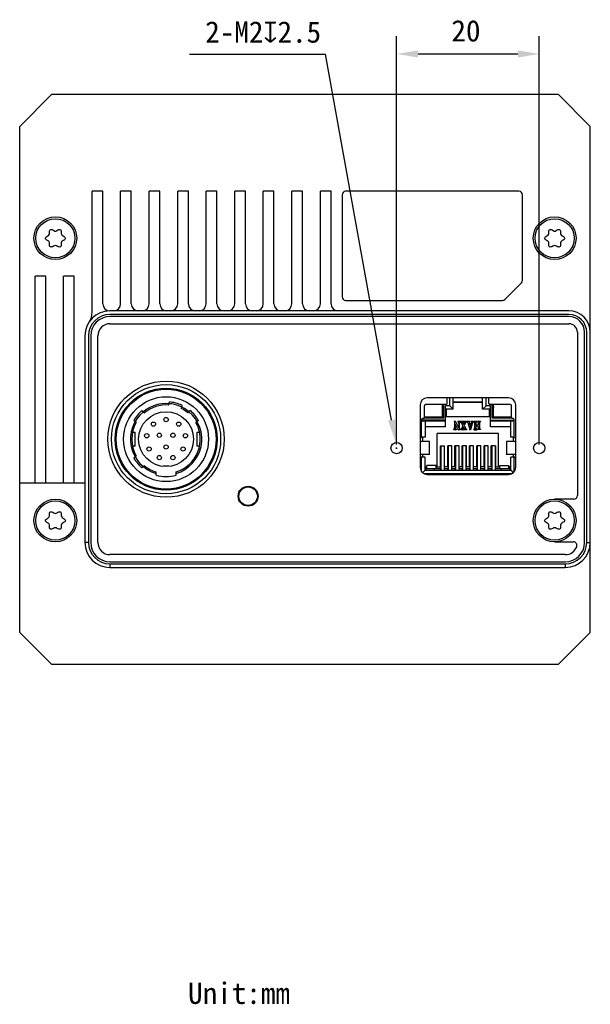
# Model space of a CAD drawing. Header units: millimetres. Extents: x 35 to 359, y 100 to 245.
# Tile 3 of 3: x 279 to 359, y 100 to 238. Entities that reach past the tile are written whole.
import ezdxf

# ---------------------------------------------------------------- set-up
doc = ezdxf.new("R2010")
doc.units = ezdxf.units.MM
doc.header["$LTSCALE"] = 23.1
doc.header["$PDMODE"] = 3
doc.header["$PDSIZE"] = 8
doc.layers.get('0').update_dxf_attribs({"linetype": 'CONTINUOUS'})
doc.layers.get('Defpoints').update_dxf_attribs({"linetype": 'CONTINUOUS'})
for name, color, linetype in [('00_COMPONENTS', 7, 'CONTINUOUS'), ('50_ALL_DETAILS', 7, 'CONTINUOUS'), ('51__DRAFT_DIMS', 7, 'CONTINUOUS')]:
    doc.layers.add(name, color=color, linetype=linetype)
doc.styles.get("Standard").update_dxf_attribs({"font": 'simfang.ttf'})
doc.dimstyles.new('DIMSTYLE_2', dxfattribs={"dimtxt": 3, "dimasz": 3, "dimexe": 2.5, "dimexo": 0.5, "dimtad": 1, "dimdsep": 46, "dimtxsty": 'STANDARD', "dimblk": '_FILLED', "dimblk1": '_FILLED', "dimblk2": '_FILLED', "dimcen": 0.09, "dimclrt": 3, "dimazin": 2, "dimtp": 0.1, "dimtm": 0.1, "dimtfac": 1, "dimtofl": 0, "dimtmove": 0, "dimatfit": 1, "dimldrblk": '_FILLED', "dimfxl": 1, "dimtolj": 1, "dimarcsym": 0})
doc.dimstyles.new('DIMSTYLE_3', dxfattribs={"dimtxt": 3, "dimasz": 3, "dimexe": 2.5, "dimexo": 0.5, "dimgap": 0.75, "dimtad": 1, "dimdsep": 46, "dimtxsty": 'STANDARD', "dimblk": '_FILLED', "dimblk1": '_FILLED', "dimblk2": '_FILLED', "dimcen": 0.09, "dimclrt": 3, "dimazin": 2, "dimtp": 0.2, "dimtm": 0.2, "dimtfac": 1, "dimtofl": 0, "dimtmove": 0, "dimatfit": 3, "dimldrblk": '_FILLED', "dimfxl": 1, "dimtolj": 1, "dimarcsym": 0})

# ---------------------------------------------------------------- blocks, each defined once
blk = doc.blocks.new('_FILLED')
at = {"color": 0, "linetype": 'ByBlock'}
blk.add_solid([(0, 0), (-1, 0.167), (-1, -0.167)], dxfattribs=at)
blk = doc.blocks.new('*D16')
at = {"layer": '51__DRAFT_DIMS', "color": 0, "lineweight": -2}
for p, q in [((331.5, 178.76), (331.5, 236.06)), ((351.5, 178.76), (351.5, 236.06)), ((334.5, 233.56), (348.5, 233.56))]:
    blk.add_line(p, q, dxfattribs=at)
at = {"layer": 'Defpoints', "color": 0}
for p in [(351.5, 233.56), (331.5, 178.26), (351.5, 178.26)]:
    blk.add_point(p, dxfattribs=at)
at = {"layer": '51__DRAFT_DIMS', "color": 0, "linetype": 'ByBlock', "lineweight": -2, "xscale": 3, "yscale": 3, "zscale": 3, "rotation": 180}
blk.add_blockref('_FILLED', (331.5, 233.56), dxfattribs=at)
at = {"layer": '51__DRAFT_DIMS', "color": 0, "linetype": 'ByBlock', "lineweight": -2, "xscale": 3, "yscale": 3, "zscale": 3}
blk.add_blockref('_FILLED', (351.5, 233.56), dxfattribs=at)
at = {"layer": '51__DRAFT_DIMS', "color": 3, "insert": (341.22, 238.31), "char_height": 3, "attachment_point": 2, "line_spacing_factor": 0.9}
blk.add_mtext('\\A1;{{\\C8;20}}', dxfattribs=at)
blk = doc.blocks.new('*D17')
at = {"layer": '51__DRAFT_DIMS', "color": 0, "lineweight": -2}
for p in [(302.46, 233.51), (330.79, 182.2)]:
    blk.add_line(p, (321.54, 233.51), dxfattribs=at)
at = {"layer": '51__DRAFT_DIMS', "color": 0}
for p, q in [((331.41, 178.26), (331.59, 178.26)), ((331.5, 178.17), (331.5, 178.35))]:
    blk.add_line(p, q, dxfattribs=at)
at = {"layer": 'Defpoints', "color": 0}
for p in [(331.32, 179.25), (331.68, 177.28)]:
    blk.add_point(p, dxfattribs=at)
at = {"layer": '51__DRAFT_DIMS', "color": 0, "linetype": 'ByBlock', "lineweight": -2, "xscale": 3, "yscale": 3, "zscale": 3, "rotation": 280.2192208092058}
blk.add_blockref('_FILLED', (331.32, 179.25), dxfattribs=at)
at = {"layer": '51__DRAFT_DIMS', "color": 3, "insert": (320.92, 238.14), "char_height": 3, "attachment_point": 3, "line_spacing_factor": 0.9}
blk.add_mtext('\\A1;{{\\C8;2-M2\\fgdt|b0|i0|c134|p2;x\\fFangSong|b0|i0|c134|p49;2.5}}', dxfattribs=at)

msp = doc.modelspace()

# ---------------------------------------------------------------- linework, layer by layer
at = {"layer": '00_COMPONENTS', "color": 7}
for p, q in [((278.655, 223.398), (283.155, 227.898)), ((283.155, 227.898), (354.155, 227.898)), ((354.155, 227.898), (358.655, 223.398)), ((278.655, 152.398), (278.655, 223.398)), ((358.655, 152.398), (358.655, 223.398)), ((288.805, 197.325), (288.805, 214.288)), ((290.305, 214.288), (288.805, 214.288)), ((290.305, 198.508), (290.305, 214.288)), ((292.805, 198.508), (292.805, 214.288)), ((294.305, 214.288), (292.805, 214.288)), ((294.305, 198.508), (294.305, 214.288)), ((296.805, 198.508), (296.805, 214.288)), ((298.305, 214.288), (296.805, 214.288)), ((298.305, 198.508), (298.305, 214.288)), ((300.805, 198.508), (300.805, 214.288)), ((302.305, 214.288), (300.805, 214.288)), ((302.305, 198.508), (302.305, 214.288)), ((304.805, 198.508), (304.805, 214.288)), ((306.305, 214.288), (304.805, 214.288)), ((306.305, 198.508), (306.305, 214.288)), ((308.805, 198.508), (308.805, 214.288)), ((310.305, 214.288), (308.805, 214.288)), ((310.305, 198.508), (310.305, 214.288)), ((312.805, 198.508), (312.805, 214.288)), ((314.305, 214.288), (312.805, 214.288)), ((314.305, 198.508), (314.305, 214.288)), ((316.805, 198.508), (316.805, 214.288)), ((318.305, 214.288), (316.805, 214.288)), ((318.305, 198.508), (318.305, 214.288)), ((320.805, 198.508), (320.805, 214.288)), ((322.305, 214.288), (320.805, 214.288)), ((322.305, 198.508), (322.305, 214.288)), ((348.655, 214.288), (324.355, 214.288)), ((323.855, 213.788), (323.855, 199.488)), ((349.155, 201.795), (349.155, 213.788)), ((280.805, 173.398), (280.805, 202.398)), ((282.305, 202.398), (280.805, 202.398)), ((282.305, 173.398), (282.305, 202.398)), ((284.805, 173.398), (284.805, 202.398)), ((286.305, 202.398), (284.805, 202.398)), ((286.305, 173.398), (286.305, 202.398)), ((349.008, 201.442), (346.701, 199.135)), ((324.355, 198.988), (346.348, 198.988)), ((355.655, 197.508), (291.305, 197.508)), ((355.655, 197.008), (291.305, 197.008)), ((355.655, 196.708), (291.305, 196.708)), ((291.305, 195.708), (355.655, 195.708)), ((287.805, 194.008), (287.805, 165.008)), ((288.305, 194.008), (288.305, 165.008)), ((288.605, 194.008), (288.605, 165.008)), ((289.605, 165.008), (289.605, 194.008)), ((356.855, 194.508), (356.855, 171.598)), ((357.855, 165.008), (357.855, 194.508)), ((358.155, 165.008), (358.155, 194.508)), ((347.2, 185.313), (335.8, 185.313)), ((338.57, 184.508), (338.57, 185.313)), ((338.95, 184.208), (338.95, 185.308)), ((339.45, 183.708), (339.45, 185.308)), ((343.55, 183.708), (343.55, 185.308)), ((344.05, 184.208), (344.05, 185.308)), ((344.43, 184.508), (344.43, 185.313)), ((299.531, 184.295), (299.649, 184.737)), ((301.388, 184.271), (301.27, 183.83)), ((334.8, 184.313), (334.8, 175.563)), ((335.41, 182.551), (335.41, 184.208)), ((338.42, 184.358), (335.56, 184.358)), ((337.91, 182.658), (337.91, 184.358)), ((337.91, 183.949), (337.941, 184.358)), ((337.96, 184.358), (337.96, 182.608)), ((338.11, 182.458), (338.11, 184.358)), ((338.35, 181.238), (338.35, 184.208)), ((338.95, 184.208), (338.35, 184.208)), ((339.45, 183.708), (338.95, 184.208)), ((339.45, 184.728), (343.55, 184.728)), ((343.55, 184.638), (339.45, 184.638)), ((343.55, 183.708), (344.05, 184.208)), ((344.65, 184.208), (344.05, 184.208)), ((347.44, 184.358), (344.58, 184.358)), ((344.65, 181.238), (344.65, 184.208)), ((344.89, 182.458), (344.89, 184.358)), ((345.04, 184.358), (345.04, 182.608)), ((345.059, 184.358), (345.09, 183.949)), ((345.09, 182.658), (345.09, 184.358)), ((347.59, 182.551), (347.59, 184.208)), ((348.2, 175.563), (348.2, 184.313)), ((295.796, 183.522), (296.147, 183.228)), ((302.213, 183.228), (302.564, 183.522)), ((335.26, 182.401), (335.15, 182.401)), ((338.11, 182.458), (335.376, 182.458)), ((335.41, 182.658), (337.91, 182.658)), ((335.41, 182.608), (337.96, 182.608)), ((335.825, 182.658), (335.86, 182.608)), ((335.86, 182.608), (335.86, 182.658)), ((336.894, 182.658), (336.86, 182.608)), ((336.86, 182.658), (336.86, 182.608)), ((337.91, 183.267), (337.956, 182.662)), ((337.96, 182.608), (338.11, 182.458)), ((339.45, 183.708), (338.35, 183.708)), ((344.65, 182.628), (338.35, 182.628)), ((338.5, 182.628), (338.5, 183.708)), ((344.65, 183.708), (343.55, 183.708)), ((344.5, 182.628), (344.5, 183.708)), ((345.04, 182.608), (344.89, 182.458)), ((347.623, 182.458), (344.89, 182.458)), ((345.04, 182.608), (347.59, 182.608)), ((345.044, 182.662), (345.09, 183.267)), ((345.09, 182.658), (347.59, 182.658)), ((346.105, 182.658), (346.14, 182.608)), ((346.14, 182.608), (346.14, 182.658)), ((347.14, 182.608), (347.174, 182.658)), ((347.14, 182.658), (347.14, 182.608)), ((347.85, 182.401), (347.74, 182.401)), ((294.99, 181.849), (294.639, 182.144)), ((303.721, 182.144), (303.37, 181.849)), ((335, 179.683), (335, 182.251)), ((335, 182.178), (335.15, 182.028)), ((338.35, 182.178), (335, 182.178)), ((338.35, 182.028), (335.15, 182.028)), ((335.5, 182.028), (335.5, 179.788)), ((338.35, 181.238), (335.5, 181.238)), ((339.636, 182.012), (339.636, 181.129)), ((339.702, 182.03), (339.652, 182.03)), ((339.702, 182.03), (340.213, 181.095)), ((339.708, 181.594), (339.708, 181.128)), ((339.708, 181.594), (340.103, 180.866)), ((339.709, 181.081), (339.708, 181.112)), ((339.709, 181.066), (339.709, 181.081)), ((339.71, 181.05), (339.709, 181.066)), ((339.709, 181.066), (339.71, 181.05)), ((340.091, 181.983), (340.1, 182.008)), ((340.406, 181.984), (340.091, 181.983)), ((340.091, 181.983), (340.091, 181.941)), ((340.101, 181.929), (340.091, 181.941)), ((340.1, 182.008), (340.397, 182.008)), ((340.146, 181.91), (340.101, 181.929)), ((340.213, 181.721), (340.213, 181.095)), ((340.285, 181.692), (340.285, 181)), ((340.41, 181.926), (340.353, 181.91)), ((340.397, 182.008), (340.406, 181.984)), ((340.406, 181.984), (340.41, 181.926)), ((340.455, 182.008), (340.457, 181.947)), ((340.855, 182.008), (340.455, 182.008)), ((340.457, 181.947), (340.46, 181.921)), ((340.471, 181.935), (340.457, 181.947)), ((340.572, 181.836), (340.807, 181.342)), ((340.807, 181.342), (340.612, 180.987)), ((340.848, 181.258), (340.752, 181.072)), ((340.855, 181.924), (340.8, 181.915)), ((340.804, 181.816), (340.926, 181.562)), ((340.848, 181.258), (340.977, 180.989)), ((340.855, 182.008), (340.855, 181.924)), ((341.03, 181.76), (340.926, 181.562)), ((340.93, 182.008), (340.93, 181.925)), ((341.28, 182.008), (340.93, 182.008)), ((341.136, 181.792), (340.964, 181.477)), ((340.964, 181.477), (341.195, 181.001)), ((341.171, 181.849), (341.179, 181.861)), ((341.179, 181.861), (341.171, 181.849)), ((341.364, 181.986), (341.364, 181.923)), ((341.726, 182.008), (341.382, 182.008)), ((341.466, 181.834), (341.757, 180.835)), ((341.668, 181.842), (341.722, 181.659)), ((341.746, 181.925), (341.685, 181.913)), ((342.019, 181.659), (341.722, 181.659)), ((341.746, 181.984), (341.746, 181.925)), ((341.753, 181.552), (341.871, 181.134)), ((341.99, 181.552), (341.753, 181.552)), ((342.098, 181.678), (341.843, 180.825)), ((341.99, 181.552), (341.871, 181.134)), ((341.934, 181.998), (341.934, 181.93)), ((342.016, 181.898), (341.934, 181.93)), ((342.256, 182.008), (341.962, 182.008)), ((342.042, 181.743), (342.019, 181.659)), ((342.256, 181.929), (342.214, 181.906)), ((342.256, 182.008), (342.256, 181.929)), ((342.33, 182.008), (342.33, 181.923)), ((342.739, 182.008), (342.33, 182.008)), ((342.395, 181.918), (342.33, 181.923)), ((342.437, 181.861), (342.438, 181.844)), ((342.438, 181.844), (342.437, 181.861)), ((342.438, 181.844), (342.439, 181.805)), ((342.439, 181.805), (342.438, 181.844)), ((342.439, 181.034), (342.438, 180.996)), ((342.438, 180.996), (342.439, 181.034)), ((342.439, 181.805), (342.439, 181.034)), ((342.63, 181.85), (342.63, 181.806)), ((342.63, 181.806), (342.63, 181.454)), ((342.951, 181.454), (342.63, 181.454)), ((342.63, 181.346), (342.63, 181.032)), ((342.951, 181.346), (342.63, 181.346)), ((342.63, 181.032), (342.63, 180.988)), ((342.721, 181.922), (342.68, 181.919)), ((342.739, 182.008), (342.739, 181.94)), ((342.842, 182.008), (342.842, 181.94)), ((343.237, 182.008), (342.842, 182.008)), ((342.842, 182.008), (343.246, 181.989)), ((342.901, 181.919), (342.86, 181.922)), ((342.95, 181.85), (342.951, 181.806)), ((342.951, 181.032), (342.95, 180.988)), ((342.951, 181.806), (342.951, 181.454)), ((342.951, 181.346), (342.951, 181.032)), ((343.142, 181.85), (343.142, 180.988)), ((343.251, 181.923), (343.186, 181.918)), ((343.246, 181.989), (343.237, 182.008)), ((343.246, 181.989), (343.251, 181.923)), ((344.65, 182.178), (348, 182.178)), ((347.85, 182.028), (344.65, 182.028)), ((347.5, 181.238), (344.65, 181.238)), ((347.5, 179.788), (347.5, 182.028)), ((347.85, 182.028), (348, 182.178)), ((348, 179.683), (348, 182.251)), ((294.487, 180.508), (294.83, 180.508)), ((294.83, 178.508), (294.83, 180.508)), ((303.53, 178.508), (303.53, 180.508)), ((303.53, 180.508), (303.873, 180.508)), ((335, 179.683), (334.869, 179.683)), ((335.5, 179.788), (335, 179.788)), ((335.15, 179.788), (335.15, 179.183)), ((337.2, 175.608), (337.2, 180.308)), ((345.8, 180.308), (337.2, 180.308)), ((339.51, 180.914), (339.51, 180.853)), ((339.817, 180.83), (339.526, 180.83)), ((339.556, 180.926), (339.534, 180.921)), ((339.534, 180.921), (339.556, 180.926)), ((340.112, 180.85), (340.103, 180.866)), ((340.154, 180.83), (340.407, 180.854)), ((340.399, 180.83), (340.154, 180.83)), ((340.407, 180.854), (340.399, 180.83)), ((340.407, 180.899), (340.407, 180.854)), ((340.498, 180.91), (340.491, 180.83)), ((340.807, 180.83), (340.491, 180.83)), ((340.834, 180.888), (340.825, 180.914)), ((340.834, 180.888), (340.837, 180.839)), ((340.909, 180.888), (340.907, 180.83)), ((340.907, 180.83), (341.291, 180.856)), ((341.285, 180.83), (340.907, 180.83)), ((340.96, 180.917), (340.909, 180.888)), ((340.909, 180.888), (340.913, 180.916)), ((340.913, 180.916), (340.96, 180.917)), ((341.22, 180.954), (341.213, 180.967)), ((341.273, 180.919), (341.258, 180.92)), ((341.258, 180.92), (341.273, 180.919)), ((341.291, 180.856), (341.285, 180.83)), ((341.294, 180.915), (341.291, 180.856)), ((341.83, 180.814), (341.771, 180.809)), ((341.843, 180.825), (341.83, 180.814)), ((342.395, 180.92), (342.33, 180.915)), ((342.33, 180.915), (342.335, 180.85)), ((342.335, 180.85), (342.343, 180.83)), ((342.739, 180.83), (342.335, 180.85)), ((342.343, 180.83), (342.739, 180.83)), ((342.719, 180.911), (342.68, 180.919)), ((342.731, 180.902), (342.719, 180.911)), ((342.731, 180.902), (342.739, 180.83)), ((342.85, 180.902), (342.842, 180.83)), ((343.251, 180.849), (342.842, 180.83)), ((342.862, 180.911), (342.85, 180.902)), ((342.901, 180.919), (342.862, 180.911)), ((343.251, 180.915), (343.186, 180.92)), ((343.251, 180.915), (343.251, 180.849)), ((345.8, 175.608), (345.8, 180.308)), ((348, 179.788), (347.5, 179.788)), ((347.85, 179.788), (347.85, 179.183)), ((348.13, 179.683), (348, 179.683)), ((294.83, 178.508), (294.487, 178.508)), ((303.874, 178.508), (303.53, 178.508)), ((336.1, 179.183), (334.869, 179.183)), ((336.1, 177.383), (336.1, 179.183)), ((337.64, 175.608), (337.64, 178.558)), ((337.64, 178.558), (338.22, 178.558)), ((337.7, 178.558), (337.7, 175.158)), ((338.16, 178.558), (338.16, 175.158)), ((338.22, 175.608), (338.22, 178.558)), ((338.66, 175.608), (338.66, 178.558)), ((339.24, 178.558), (338.66, 178.558)), ((338.72, 178.558), (338.72, 175.158)), ((339.18, 178.558), (339.18, 175.158)), ((339.24, 175.608), (339.24, 178.558)), ((339.68, 175.608), (339.68, 178.558)), ((340.26, 178.558), (339.68, 178.558)), ((339.74, 178.558), (339.74, 175.158)), ((340.2, 178.558), (340.2, 175.158)), ((340.26, 175.608), (340.26, 178.558)), ((340.7, 175.608), (340.7, 178.558)), ((341.28, 178.558), (340.7, 178.558)), ((340.76, 178.558), (340.76, 175.158)), ((341.22, 178.558), (341.22, 175.158)), ((341.28, 175.608), (341.28, 178.558)), ((341.72, 175.608), (341.72, 178.558)), ((342.3, 178.558), (341.72, 178.558)), ((341.78, 178.558), (341.78, 175.158)), ((342.24, 178.558), (342.24, 175.158)), ((342.3, 175.608), (342.3, 178.558)), ((342.74, 175.608), (342.74, 178.558)), ((343.32, 178.558), (342.74, 178.558)), ((342.8, 178.558), (342.8, 175.158)), ((343.26, 178.558), (343.26, 175.158)), ((343.32, 175.608), (343.32, 178.558)), ((343.76, 175.608), (343.76, 178.558)), ((344.34, 178.558), (343.76, 178.558)), ((343.82, 178.558), (343.82, 175.158)), ((344.28, 178.558), (344.28, 175.158)), ((344.34, 175.608), (344.34, 178.558)), ((344.78, 175.608), (344.78, 178.558)), ((345.36, 178.558), (344.78, 178.558)), ((344.84, 178.558), (344.84, 175.158)), ((345.3, 178.558), (345.3, 175.158)), ((345.36, 178.558), (345.36, 175.608)), ((346.9, 179.183), (346.9, 177.383)), ((348.13, 179.183), (346.9, 179.183)), ((294.639, 176.873), (294.99, 177.167)), ((335.5, 176.988), (334.8, 176.988)), ((336.1, 177.383), (334.869, 177.383)), ((335, 176.883), (334.869, 176.883)), ((335, 174.965), (335, 176.988)), ((335.15, 177.383), (335.15, 176.988)), ((335.5, 175.158), (335.5, 176.988)), ((337.7, 177.188), (337.64, 177.188)), ((345.36, 177.188), (345.3, 177.188)), ((348.13, 177.383), (346.9, 177.383)), ((347.5, 175.158), (347.5, 176.988)), ((348.2, 176.988), (347.5, 176.988)), ((347.85, 177.383), (347.85, 176.988)), ((348, 174.964), (348, 176.988)), ((348.13, 176.883), (348, 176.883)), ((296.147, 175.788), (295.796, 175.494)), ((298.78, 175.708), (298.78, 175.679)), ((299.58, 175.708), (298.78, 175.708)), ((299.58, 175.679), (299.58, 175.708)), ((335.5, 175.608), (335.75, 175.608)), ((335.575, 175.158), (335.575, 175.608)), ((335.75, 175.418), (335.75, 175.818)), ((337.05, 175.818), (335.75, 175.818)), ((337.05, 175.418), (337.05, 175.818)), ((337.05, 175.608), (337.64, 175.608)), ((338.66, 175.608), (338.22, 175.608)), ((339.68, 175.608), (339.24, 175.608)), ((340.7, 175.608), (340.26, 175.608)), ((341.72, 175.608), (341.28, 175.608)), ((342.74, 175.608), (342.3, 175.608)), ((343.76, 175.608), (343.32, 175.608)), ((344.78, 175.608), (344.34, 175.608)), ((345.36, 175.608), (345.95, 175.608)), ((345.95, 175.418), (345.95, 175.818)), ((345.95, 175.818), (347.25, 175.818)), ((347.25, 175.418), (347.25, 175.818)), ((347.5, 175.608), (347.25, 175.608)), ((347.425, 175.158), (347.425, 175.608)), ((297.78, 174.448), (297.78, 174.917)), ((300.58, 174.448), (300.58, 174.917)), ((335.5, 175.158), (335.148, 174.806)), ((347.623, 174.658), (335.377, 174.658)), ((335.5, 175.158), (347.5, 175.158)), ((347.445, 174.595), (335.555, 174.595)), ((335.575, 175.418), (337.7, 175.418)), ((335.8, 174.563), (347.2, 174.563)), ((336.775, 175.158), (336.775, 175.418)), ((337.64, 175.158), (337.64, 175.418)), ((338.16, 175.418), (338.72, 175.418)), ((338.22, 175.158), (338.22, 175.418)), ((338.66, 175.158), (338.66, 175.418)), ((339.18, 175.418), (339.74, 175.418)), ((339.24, 175.158), (339.24, 175.418)), ((339.68, 175.158), (339.68, 175.418)), ((340.2, 175.418), (340.76, 175.418)), ((340.26, 175.158), (340.26, 175.418)), ((340.7, 175.158), (340.7, 175.418)), ((341.22, 175.418), (341.78, 175.418)), ((341.28, 175.158), (341.28, 175.418)), ((341.72, 175.158), (341.72, 175.418)), ((342.24, 175.418), (342.8, 175.418)), ((342.3, 175.158), (342.3, 175.418)), ((342.74, 175.158), (342.74, 175.418)), ((343.26, 175.418), (343.82, 175.418)), ((343.32, 175.158), (343.32, 175.418)), ((343.76, 175.158), (343.76, 175.418)), ((344.28, 175.418), (344.84, 175.418)), ((344.34, 175.158), (344.34, 175.418)), ((344.78, 175.158), (344.78, 175.418)), ((345.3, 175.418), (347.425, 175.418)), ((345.36, 175.158), (345.36, 175.418)), ((346.225, 175.158), (346.225, 175.418)), ((347.5, 175.158), (347.852, 174.806)), ((278.655, 173.398), (287.805, 173.398)), ((356.355, 171.098), (353.655, 171.098)), ((353.655, 165.098), (356.283, 165.098)), ((355.155, 163.308), (291.305, 163.308)), ((291.305, 162.308), (355.155, 162.308)), ((291.305, 162.008), (355.155, 162.008)), ((291.305, 161.508), (355.155, 161.508)), ((283.155, 147.898), (278.655, 152.398)), ((358.655, 152.398), (354.155, 147.898)), ((354.155, 147.898), (283.155, 147.898))]:
    msp.add_line(p, q, dxfattribs=at)
at = {"layer": '00_COMPONENTS', "color": 4}
for p, q in [((288.305, 165.008), (287.805, 165.008)), ((358.155, 165.008), (358.655, 165.008)), ((291.305, 162.008), (291.305, 161.508)), ((355.155, 162.008), (355.155, 161.508))]:
    msp.add_line(p, q, dxfattribs=at)
at = {"layer": '00_COMPONENTS', "color": 7}
for centre, radius in [((283.655, 207.698), 3), ((283.655, 207.698), 2.75), ((353.655, 207.698), 3), ((353.655, 207.698), 2.75), ((299.18, 179.508), 8.15), ((299.18, 179.508), 7.65), ((299.18, 179.508), 7.15), ((299.18, 179.508), 7), ((299.18, 179.508), 5.95), ((299.18, 179.508), 3.85), ((299.18, 182.258), 0.3), ((297.41, 181.618), 0.3), ((300.95, 181.618), 0.3), ((296.47, 179.988), 0.3), ((298.23, 180.058), 0.3), ((300.13, 180.058), 0.3), ((301.89, 179.988), 0.3), ((296.8, 178.128), 0.3), ((299.18, 178.408), 0.3), ((301.56, 178.128), 0.3), ((331.5, 178.263), 0.8), ((351.5, 178.263), 0.8), ((298.23, 176.928), 0.3), ((300.13, 176.928), 0.3), ((310.68, 171.508), 1.4), ((310.68, 171.508), 1.3), ((283.655, 168.098), 3), ((283.655, 168.098), 2.75), ((353.655, 168.098), 3), ((353.655, 168.098), 2.75)]:
    msp.add_circle(centre, radius, dxfattribs=at)
for centre, radius, start, end in [((324.355, 213.788), 0.5, 90, 180), ((348.655, 213.788), 0.5, 0, 90), ((283.655, 209.071), 0.372, 235.30431, 304.69569), ((353.655, 209.071), 0.372, 235.30431, 304.69569), ((282.372, 208.439), 0.462, 296.76577, 3.23423), ((282.466, 207.012), 0.372, 355.30431, 64.69569), ((284.938, 206.958), 0.462, 116.76577, 183.23423), ((284.964, 208.454), 0.488, 177.1925, 242.8075), ((352.372, 208.439), 0.462, 296.76577, 3.23423), ((352.466, 207.012), 0.372, 355.30431, 64.69569), ((354.938, 206.958), 0.462, 116.76577, 183.23423), ((354.964, 208.454), 0.488, 177.1925, 242.8075), ((283.655, 206.186), 0.488, 57.1925, 122.8075), ((353.655, 206.186), 0.488, 57.1925, 122.8075), ((348.655, 201.795), 0.5, 315, 360), ((324.355, 199.488), 0.5, 180, 270), ((346.348, 199.488), 0.5, 270, 315), ((291.305, 198.508), 1, 180, 270), ((291.805, 198.508), 1, 270, 360), ((295.305, 198.508), 1, 180, 270), ((295.805, 198.508), 1, 270, 360), ((299.305, 198.508), 1, 180, 270), ((299.805, 198.508), 1, 270, 360), ((303.305, 198.508), 1, 180, 270), ((303.805, 198.508), 1, 270, 360), ((307.305, 198.508), 1, 180, 270), ((307.805, 198.508), 1, 270, 360), ((311.305, 198.508), 1, 180, 270), ((311.805, 198.508), 1, 270, 360), ((315.305, 198.508), 1, 180, 270), ((315.805, 198.508), 1, 270, 360), ((319.305, 198.508), 1, 180, 270), ((319.805, 198.508), 1, 270, 360), ((323.305, 198.508), 1, 180, 270), ((291.305, 194.008), 3.5, 90, 180), ((291.305, 194.008), 3, 90, 180), ((286.305, 197.325), 2.5, 326.44269, 360), ((291.305, 194.008), 2.7, 90, 180), ((355.655, 194.508), 3, 0, 90), ((355.655, 194.508), 2.5, 0, 90), ((355.655, 194.508), 2.2, 0, 90), ((291.305, 194.008), 1.7, 90, 180), ((355.655, 194.508), 1.2, 0, 90), ((335.8, 184.313), 1, 90, 180), ((347.2, 184.313), 1, 0, 90), ((299.18, 179.508), 5, 85.36976, 129.63024), ((299.18, 179.508), 4.8, 85.80692, 129.19308), ((299.18, 179.508), 5, 50.36976, 85.35902), ((299.18, 179.508), 5.25, 65.12911, 84.87089), ((299.18, 179.508), 4.8, 50.80692, 64.19308), ((335.56, 184.208), 0.15, 90, 180), ((338.42, 184.508), 0.15, 270, 360), ((344.58, 184.508), 0.15, 180, 270), ((347.44, 184.208), 0.15, 0, 90), ((299.18, 179.508), 5, 129.6416, 253.7398), ((299.18, 179.508), 5.25, 130.12911, 149.87089), ((299.18, 179.508), 5, 286.2602, 50.35839), ((299.18, 179.508), 5.25, 30.12911, 49.87089), ((335.15, 182.251), 0.15, 90, 180), ((335.26, 182.551), 0.15, 270, 360), ((347.74, 182.551), 0.15, 180, 270), ((347.85, 182.251), 0.15, 0, 90), ((299.18, 179.508), 4.8, 150.80692, 209.19308), ((299.18, 179.508), 4.8, 286.95776, 29.19308), ((339.356, 181.076), 0.275, 345.12652, 348.90676), ((339.387, 181.071), 0.245, 344.53654, 348.79331), ((338.929, 181.128), 0.706, 354.4383, 355.66297), ((338.787, 181.14), 0.849, 355.56137, 357.98103), ((338.915, 181.135), 0.721, 358.01611, 359.49232), ((340.713, 181.127), 1.005, 179.9636, 180.86893), ((340.705, 181.127), 0.997, 179.96136, 180.87382), ((341.429, 181.137), 1.722, 180.81044, 182.36068), ((340.04, 181.073), 0.331, 183.95882, 186.53708), ((340.039, 181.073), 0.33, 183.9606, 186.5477), ((340.008, 181.07), 0.299, 186.68425, 192.29695), ((339.998, 181.069), 0.289, 186.64573, 189.55478), ((340.031, 181.075), 0.322, 189.59946, 194.74983), ((340.04, 181.077), 0.331, 192.2467, 194.72679), ((339.871, 181.044), 0.16, 198.75284, 206.22162), ((340.127, 181.846), 0.0669, 63.25283, 73.41243), ((339.949, 181.774), 0.26, 9.44602, 12.68263), ((339.753, 181.748), 0.459, 4.79163, 6.72819), ((339.423, 181.721), 0.79, 3.63647, 4.78936), ((339.093, 181.698), 1.12, 2.89194, 3.71903), ((339.273, 181.707), 0.941, 1.87472, 2.89271), ((339.341, 181.71), 0.872, 0.71401, 2.93136), ((339.404, 181.711), 0.809, 0.66815, 1.87501), ((341.205, 181.693), 0.92, 177.6587, 178.83069), ((341.192, 181.693), 0.907, 177.65105, 180.05608), ((341.176, 181.693), 0.891, 178.83075, 180.06865), ((340.421, 181.064), 0.15, 205.14867, 211.32087), ((341.144, 181.696), 0.859, 175.33278, 177.74131), ((340.847, 181.72), 0.561, 173.51705, 175.29471), ((340.431, 181.07), 0.161, 211.31657, 217.14415), ((340.439, 181.076), 0.171, 217.19699, 222.84701), ((340.381, 181.839), 0.0762, 111.67363, 121.62379), ((340.447, 181.792), 0.13, 61.42125, 70.85904), ((340.444, 181.787), 0.135, 49.89892, 61.40176), ((340.443, 181.786), 0.138, 42.89021, 49.9104), ((340.438, 181.781), 0.144, 36.17991, 42.83718), ((340.428, 181.774), 0.157, 29.9217, 36.18178), ((340.417, 181.768), 0.169, 23.89121, 29.92873), ((340.519, 181.042), 0.108, 320.54513, 329.45772), ((340.981, 180.951), 0.259, 152.22999, 156.62874), ((340.921, 181.682), 0.243, 84.24119, 88.06448), ((340.924, 181.689), 0.236, 84.68972, 88.67083), ((340.985, 181.846), 0.0666, 6.91054, 16.93198), ((341.545, 181.577), 0.462, 149.41936, 152.27244), ((341.637, 181.21), 0.489, 205.32832, 211.5702), ((341.302, 181.788), 0.142, 115.37513, 122.79402), ((341.301, 181.792), 0.138, 107.81682, 115.39501), ((341.341, 181.81), 0.126, 27.08371, 34.01883), ((341.757, 181.881), 0.0956, 181.76273, 191.12712), ((341.66, 181.85), 0.397, 344.45165, 347.03603), ((341.815, 181.823), 0.24, 351.11772, 359.19901), ((341.816, 181.823), 0.239, 355.22281, 359.23889), ((342.996, 181.423), 0.933, 162.13493, 164.11468), ((343.391, 181.296), 1.348, 160.80491, 162.13664), ((344.376, 180.953), 2.391, 160.07763, 160.8077), ((342.366, 181.723), 0.238, 135.93678, 142.17009), ((342.364, 181.725), 0.235, 129.71657, 135.94852), ((342.293, 181.852), 0.145, 3.72061, 20.10094), ((334.869, 179.433), 0.25, 90, 106.19925), ((339.734, 180.086), 0.858, 103.42675, 105.13034), ((339.729, 180.104), 0.839, 103.40746, 105.14987), ((339.528, 181.013), 0.0913, 298.03585, 308.18975), ((338.88, 180.872), 0.953, 358.84132, 0.81147), ((339.115, 180.871), 0.719, 358.51933, 1.13347), ((340.448, 181.084), 0.184, 222.89078, 228.28286), ((340.466, 181.105), 0.211, 228.34168, 233.2414), ((340.466, 181.104), 0.211, 228.29118, 233.20692), ((340.487, 181.134), 0.247, 233.24284, 237.54315), ((340.523, 181.197), 0.32, 245.2052, 248.85774), ((340.521, 181.193), 0.315, 245.25856, 248.9405), ((340.557, 180.792), 0.134, 99.98482, 108.05117), ((340.557, 180.793), 0.133, 99.96215, 108.07455), ((340.79, 180.981), 0.0618, 218.22636, 230.4358), ((340.791, 180.98), 0.0617, 217.81386, 230.03226), ((340.372, 180.739), 0.485, 17.91094, 21.16718), ((348.13, 179.433), 0.25, 73.64933, 90), ((334.869, 179.433), 0.25, 253.79773, 270), ((348.13, 179.433), 0.25, 270, 286.34761), ((299.18, 179.508), 5.25, 210.12911, 229.87089), ((334.869, 177.133), 0.25, 90, 106.19925), ((334.869, 177.133), 0.25, 253.79773, 270), ((348.13, 177.133), 0.25, 73.64933, 90), ((348.13, 177.133), 0.25, 270, 286.34761), ((299.18, 179.508), 4.8, 230.80692, 253.04224), ((335.8, 175.563), 1, 180, 270), ((347.2, 175.563), 1, 270, 360), ((299.18, 179.508), 5.25, 254.53399, 285.46601), ((356.355, 171.598), 0.5, 270, 360), ((282.372, 168.839), 0.462, 296.76577, 3.23423), ((283.655, 169.471), 0.372, 235.30431, 304.69569), ((284.964, 168.854), 0.488, 177.1925, 242.8075), ((352.372, 168.839), 0.462, 296.76577, 3.23423), ((353.655, 169.471), 0.372, 235.30431, 304.69569), ((354.964, 168.854), 0.488, 177.1925, 242.8075), ((282.466, 167.412), 0.372, 355.30431, 64.69569), ((284.938, 167.358), 0.462, 116.76577, 183.23423), ((352.466, 167.412), 0.372, 355.30431, 64.69569), ((354.938, 167.358), 0.462, 116.76577, 183.23423), ((283.655, 166.586), 0.488, 57.1925, 122.8075), ((353.655, 166.586), 0.488, 57.1925, 122.8075), ((291.305, 165.008), 3.5, 180, 270), ((291.305, 165.008), 3, 180, 270), ((291.305, 165.008), 2.7, 180, 270), ((291.305, 165.008), 1.7, 180, 270), ((355.155, 165.008), 3.5, 270, 360), ((355.155, 165.008), 3, 270, 360), ((355.155, 165.008), 2.7, 270, 360), ((355.155, 165.008), 1.7, 270, 340.02155), ((356.283, 164.598), 0.5, 340.02155, 90)]:
    msp.add_arc(centre, radius, start, end, dxfattribs=at)
for points, knots in [([(282.833, 208.465), (282.82, 208.707), (282.903, 209.015), (283.219, 208.921), (283.443, 208.765)], [0, 0, 0, 0, 0.4838326, 1, 1, 1, 1]), ([(283.867, 208.765), (284.091, 208.921), (284.404, 209.014), (284.489, 208.713), (284.477, 208.478)], [0, 0, 0, 0, 0.5207666, 1, 1, 1, 1]), ([(352.833, 208.465), (352.82, 208.707), (352.903, 209.015), (353.219, 208.921), (353.443, 208.765)], [0, 0, 0, 0, 0.4838326, 1, 1, 1, 1]), ([(353.867, 208.765), (354.091, 208.921), (354.404, 209.014), (354.489, 208.713), (354.477, 208.478)], [0, 0, 0, 0, 0.5207666, 1, 1, 1, 1]), ([(282.625, 207.348), (282.378, 207.465), (282.139, 207.691), (282.363, 207.917), (282.58, 208.026)], [0, 0, 0, 0, 0.5161674, 1, 1, 1, 1]), ([(284.741, 208.02), (284.95, 207.913), (285.161, 207.696), (284.947, 207.48), (284.73, 207.37)], [0, 0, 0, 0, 0.4953946, 1, 1, 1, 1]), ([(352.625, 207.348), (352.378, 207.465), (352.139, 207.691), (352.363, 207.917), (352.58, 208.026)], [0, 0, 0, 0, 0.5161674, 1, 1, 1, 1]), ([(354.741, 208.02), (354.95, 207.913), (355.161, 207.696), (354.947, 207.48), (354.73, 207.37)], [0, 0, 0, 0, 0.4953946, 1, 1, 1, 1]), ([(283.391, 206.596), (283.193, 206.469), (282.89, 206.392), (282.815, 206.709), (282.837, 206.981)], [0, 0, 0, 0, 0.4792334, 1, 1, 1, 1]), ([(284.476, 206.932), (284.49, 206.689), (284.41, 206.395), (284.117, 206.469), (283.919, 206.596)], [0, 0, 0, 0, 0.5046054, 1, 1, 1, 1]), ([(353.391, 206.596), (353.193, 206.469), (352.89, 206.392), (352.815, 206.709), (352.837, 206.981)], [0, 0, 0, 0, 0.4792334, 1, 1, 1, 1]), ([(354.476, 206.932), (354.49, 206.689), (354.41, 206.395), (354.117, 206.469), (353.919, 206.596)], [0, 0, 0, 0, 0.5046054, 1, 1, 1, 1]), ([(341.28, 182.008), (341.282, 182.007), (341.292, 182.001), (341.294, 181.989), (341.294, 181.981)], [0, 0, 0, 0, 0.2548147, 1, 1, 1, 1]), ([(341.364, 181.986), (341.364, 181.992), (341.366, 182.003), (341.377, 182.008), (341.382, 182.008)], [0, 0, 0, 0, 0.5061307, 1, 1, 1, 1]), ([(342.739, 181.94), (342.739, 181.936), (342.735, 181.926), (342.726, 181.923), (342.721, 181.922)], [0, 0, 0, 0, 0.4962016, 1, 1, 1, 1]), ([(342.86, 181.922), (342.855, 181.923), (342.846, 181.926), (342.842, 181.936), (342.842, 181.94)], [0, 0, 0, 0, 0.5024694, 1, 1, 1, 1]), ([(339.526, 180.83), (339.521, 180.83), (339.51, 180.837), (339.509, 180.848), (339.51, 180.853)], [0, 0, 0, 0, 0.4909968, 1, 1, 1, 1]), ([(339.817, 180.83), (339.822, 180.831), (339.835, 180.834), (339.836, 180.848), (339.834, 180.853)], [0, 0, 0, 0, 0.5103915, 1, 1, 1, 1]), ([(339.834, 180.853), (339.834, 180.848), (339.833, 180.836), (339.822, 180.83), (339.817, 180.83)], [0, 0, 0, 0, 0.5076723, 1, 1, 1, 1]), ([(339.834, 180.886), (339.834, 180.894), (339.834, 180.907), (339.825, 180.915), (339.823, 180.916)], [0, 0, 0, 0, 0.7465252, 1, 1, 1, 1]), ([(339.823, 180.916), (339.827, 180.913), (339.835, 180.903), (339.835, 180.891), (339.834, 180.886)], [0, 0, 0, 0, 0.4986227, 1, 1, 1, 1]), ([(340.799, 180.918), (340.801, 180.918), (340.806, 180.918), (340.813, 180.92), (340.82, 180.92), (340.823, 180.916), (340.825, 180.914)], [0, 0, 0, 0, 0.2489556, 0.5041503, 0.7445627, 1, 1, 1, 1]), ([(336.076, 179.183), (336.073, 179.183), (336.061, 179.182), (336.049, 179.179), (336.04, 179.176)], [0, 0, 0, 0, 0.2054433, 1, 1, 1, 1]), ([(346.923, 179.183), (346.926, 179.183), (346.938, 179.182), (346.95, 179.179), (346.959, 179.176)], [0, 0, 0, 0, 0.2054431, 1, 1, 1, 1]), ([(336.076, 177.383), (336.073, 177.383), (336.061, 177.384), (336.049, 177.387), (336.04, 177.391)], [0, 0, 0, 0, 0.2054428, 1, 1, 1, 1]), ([(346.923, 177.383), (346.926, 177.383), (346.938, 177.384), (346.95, 177.387), (346.959, 177.391)], [0, 0, 0, 0, 0.2054433, 1, 1, 1, 1]), ([(282.833, 168.865), (282.82, 169.107), (282.903, 169.415), (283.219, 169.321), (283.443, 169.165)], [0, 0, 0, 0, 0.4838326, 1, 1, 1, 1]), ([(283.867, 169.165), (284.091, 169.321), (284.404, 169.414), (284.489, 169.113), (284.477, 168.878)], [0, 0, 0, 0, 0.5207666, 1, 1, 1, 1]), ([(352.833, 168.865), (352.82, 169.107), (352.903, 169.415), (353.219, 169.321), (353.443, 169.165)], [0, 0, 0, 0, 0.4838326, 1, 1, 1, 1]), ([(353.867, 169.165), (354.091, 169.321), (354.404, 169.414), (354.489, 169.113), (354.477, 168.878)], [0, 0, 0, 0, 0.5207666, 1, 1, 1, 1]), ([(282.625, 167.748), (282.378, 167.865), (282.139, 168.091), (282.363, 168.317), (282.58, 168.426)], [0, 0, 0, 0, 0.5161674, 1, 1, 1, 1]), ([(283.391, 166.996), (283.193, 166.869), (282.89, 166.792), (282.815, 167.109), (282.837, 167.381)], [0, 0, 0, 0, 0.4792334, 1, 1, 1, 1]), ([(284.476, 167.332), (284.49, 167.089), (284.41, 166.795), (284.117, 166.869), (283.919, 166.996)], [0, 0, 0, 0, 0.5046054, 1, 1, 1, 1]), ([(284.741, 168.42), (284.95, 168.313), (285.161, 168.096), (284.947, 167.88), (284.73, 167.77)], [0, 0, 0, 0, 0.4953946, 1, 1, 1, 1]), ([(352.625, 167.748), (352.378, 167.865), (352.139, 168.091), (352.363, 168.317), (352.58, 168.426)], [0, 0, 0, 0, 0.5161674, 1, 1, 1, 1]), ([(353.391, 166.996), (353.193, 166.869), (352.89, 166.792), (352.815, 167.109), (352.837, 167.381)], [0, 0, 0, 0, 0.4792334, 1, 1, 1, 1]), ([(354.476, 167.332), (354.49, 167.089), (354.41, 166.795), (354.117, 166.869), (353.919, 166.996)], [0, 0, 0, 0, 0.5046054, 1, 1, 1, 1]), ([(354.741, 168.42), (354.95, 168.313), (355.161, 168.096), (354.947, 167.88), (354.73, 167.77)], [0, 0, 0, 0, 0.4953946, 1, 1, 1, 1])]:
    msp.add_open_spline(points, degree=3, knots=knots, dxfattribs=at)
for points in [[(339.615, 180.983), (339.613, 180.977), (339.61, 180.972), (339.607, 180.966)], [(339.609, 180.971), (339.615, 180.982), (339.619, 180.994), (339.622, 181.006)], [(339.622, 181.006), (339.62, 180.998), (339.618, 180.991), (339.615, 180.983)], [(339.632, 181.06), (339.631, 181.047), (339.629, 181.035), (339.627, 181.024)], [(339.627, 181.023), (339.629, 181.035), (339.631, 181.047), (339.632, 181.06)], [(339.636, 181.129), (339.636, 181.106), (339.634, 181.083), (339.632, 181.06)], [(339.639, 182.024), (339.636, 182.021), (339.635, 182.016), (339.636, 182.012)], [(339.636, 182.012), (339.635, 182.016), (339.636, 182.021), (339.639, 182.024)], [(339.652, 182.03), (339.647, 182.031), (339.642, 182.028), (339.639, 182.024)], [(339.639, 182.024), (339.642, 182.028), (339.647, 182.031), (339.652, 182.03)], [(339.72, 180.993), (339.726, 180.974), (339.736, 180.955), (339.75, 180.942)], [(339.75, 180.942), (339.741, 180.951), (339.733, 180.962), (339.728, 180.974)], [(340.146, 181.91), (340.157, 181.907), (340.168, 181.901), (340.176, 181.892)], [(340.176, 181.892), (340.171, 181.898), (340.164, 181.903), (340.157, 181.906)], [(340.176, 181.892), (340.182, 181.886), (340.186, 181.879), (340.19, 181.871)], [(340.203, 181.832), (340.198, 181.853), (340.191, 181.876), (340.176, 181.892)], [(340.19, 181.871), (340.194, 181.863), (340.197, 181.854), (340.2, 181.845)], [(340.2, 181.845), (340.204, 181.831), (340.206, 181.817), (340.208, 181.802)], [(340.212, 181.755), (340.211, 181.776), (340.209, 181.796), (340.206, 181.817)], [(340.285, 181), (340.29, 180.99), (340.296, 180.981), (340.302, 180.972)], [(340.286, 181.73), (340.287, 181.754), (340.288, 181.777), (340.292, 181.8)], [(340.303, 181.847), (340.296, 181.826), (340.292, 181.805), (340.29, 181.784)], [(340.302, 181.847), (340.304, 181.852), (340.306, 181.857), (340.308, 181.862)], [(340.325, 180.947), (340.317, 180.955), (340.309, 180.963), (340.302, 180.972)], [(340.314, 181.875), (340.309, 181.866), (340.305, 181.857), (340.303, 181.847)], [(340.308, 181.862), (340.311, 181.87), (340.316, 181.879), (340.322, 181.887)], [(340.322, 181.887), (340.319, 181.883), (340.316, 181.879), (340.314, 181.875)], [(340.353, 181.91), (340.341, 181.905), (340.33, 181.897), (340.322, 181.887)], [(340.322, 181.887), (340.327, 181.893), (340.334, 181.899), (340.341, 181.904)], [(340.46, 181.921), (340.47, 181.92), (340.48, 181.918), (340.49, 181.915)], [(340.509, 181.906), (340.496, 181.915), (340.484, 181.925), (340.471, 181.935)], [(340.544, 181.879), (340.534, 181.889), (340.521, 181.897), (340.509, 181.906)], [(340.572, 181.836), (340.566, 181.852), (340.556, 181.867), (340.544, 181.879)], [(340.612, 180.987), (340.603, 180.972), (340.59, 180.96), (340.577, 180.949)], [(340.577, 180.949), (340.586, 180.956), (340.595, 180.964), (340.602, 180.973)], [(340.752, 181.072), (340.739, 181.047), (340.729, 181.019), (340.728, 180.991)], [(340.728, 180.991), (340.728, 181.003), (340.73, 181.016), (340.734, 181.027)], [(340.728, 180.991), (340.728, 180.982), (340.729, 180.973), (340.731, 180.964)], [(340.734, 181.027), (340.736, 181.036), (340.74, 181.045), (340.744, 181.054)], [(340.779, 181.889), (340.779, 181.897), (340.782, 181.907), (340.789, 181.911)], [(340.784, 181.865), (340.781, 181.873), (340.78, 181.881), (340.779, 181.889)], [(340.779, 181.889), (340.78, 181.881), (340.781, 181.873), (340.784, 181.865)], [(340.789, 181.849), (340.787, 181.854), (340.785, 181.859), (340.784, 181.865)], [(340.784, 181.865), (340.785, 181.859), (340.787, 181.854), (340.789, 181.849)], [(340.8, 181.915), (340.795, 181.915), (340.789, 181.912), (340.786, 181.909)], [(340.804, 181.816), (340.799, 181.827), (340.794, 181.838), (340.789, 181.849)], [(340.789, 181.849), (340.794, 181.838), (340.799, 181.827), (340.804, 181.816)], [(340.946, 181.924), (340.961, 181.922), (340.977, 181.92), (340.991, 181.916)], [(340.991, 181.916), (340.976, 181.92), (340.961, 181.922), (340.946, 181.924)], [(340.977, 180.989), (340.98, 180.985), (340.982, 180.98), (340.983, 180.976)], [(340.99, 180.949), (340.989, 180.963), (340.984, 180.976), (340.977, 180.989)], [(340.983, 180.976), (340.987, 180.967), (340.99, 180.958), (340.99, 180.949)], [(340.991, 181.916), (341.009, 181.911), (341.026, 181.901), (341.037, 181.887)], [(341.017, 181.905), (341.009, 181.91), (341, 181.913), (340.991, 181.916)], [(341.037, 181.887), (341.032, 181.894), (341.025, 181.9), (341.017, 181.905)], [(341.03, 181.76), (341.043, 181.785), (341.051, 181.814), (341.051, 181.842)], [(341.042, 181.787), (341.039, 181.778), (341.035, 181.769), (341.03, 181.76)], [(341.037, 181.887), (341.042, 181.88), (341.046, 181.873), (341.048, 181.865)], [(341.051, 181.842), (341.052, 181.857), (341.047, 181.874), (341.037, 181.887)], [(341.051, 181.842), (341.051, 181.823), (341.048, 181.805), (341.042, 181.787)], [(341.051, 181.854), (341.051, 181.85), (341.051, 181.846), (341.051, 181.842)], [(341.136, 181.792), (341.146, 181.812), (341.158, 181.831), (341.171, 181.849)], [(341.171, 181.849), (341.162, 181.837), (341.154, 181.825), (341.147, 181.812)], [(341.225, 181.907), (341.207, 181.895), (341.192, 181.879), (341.179, 181.861)], [(341.179, 181.861), (341.184, 181.868), (341.19, 181.876), (341.196, 181.882)], [(341.213, 180.967), (341.206, 180.978), (341.2, 180.989), (341.195, 181.001)], [(341.196, 181.882), (341.213, 181.901), (341.235, 181.915), (341.258, 181.923)], [(341.258, 181.923), (341.267, 181.925), (341.277, 181.928), (341.284, 181.934)], [(341.284, 181.934), (341.277, 181.928), (341.267, 181.924), (341.258, 181.923)], [(341.284, 181.934), (341.293, 181.941), (341.299, 181.953), (341.298, 181.964)], [(341.298, 181.964), (341.299, 181.953), (341.293, 181.941), (341.284, 181.934)], [(341.298, 181.964), (341.298, 181.97), (341.296, 181.976), (341.294, 181.981)], [(341.41, 181.913), (341.396, 181.92), (341.38, 181.923), (341.364, 181.923)], [(341.396, 181.919), (341.401, 181.917), (341.406, 181.915), (341.41, 181.913)], [(341.41, 181.913), (341.415, 181.91), (341.419, 181.907), (341.423, 181.904)], [(341.446, 181.88), (341.437, 181.893), (341.425, 181.905), (341.41, 181.913)], [(341.423, 181.904), (341.427, 181.901), (341.431, 181.897), (341.435, 181.894)], [(341.435, 181.894), (341.439, 181.889), (341.442, 181.885), (341.446, 181.88)], [(341.466, 181.834), (341.462, 181.85), (341.455, 181.866), (341.446, 181.88)], [(341.453, 181.867), (341.456, 181.862), (341.458, 181.857), (341.46, 181.851)], [(341.46, 181.851), (341.462, 181.846), (341.464, 181.84), (341.466, 181.834)], [(341.662, 181.878), (341.661, 181.884), (341.662, 181.89), (341.664, 181.895)], [(341.664, 181.895), (341.662, 181.89), (341.661, 181.884), (341.662, 181.878)], [(341.668, 181.842), (341.666, 181.849), (341.665, 181.856), (341.663, 181.862)], [(341.663, 181.862), (341.665, 181.856), (341.666, 181.849), (341.668, 181.842)], [(341.664, 181.895), (341.666, 181.9), (341.669, 181.904), (341.672, 181.907)], [(341.672, 181.907), (341.669, 181.904), (341.666, 181.9), (341.664, 181.895)], [(341.672, 181.907), (341.676, 181.91), (341.68, 181.912), (341.685, 181.913)], [(341.685, 181.913), (341.68, 181.912), (341.676, 181.91), (341.672, 181.907)], [(341.738, 182.005), (341.734, 182.008), (341.73, 182.009), (341.726, 182.008)], [(341.737, 182.006), (341.744, 182.002), (341.748, 181.992), (341.746, 181.984)], [(341.934, 181.998), (341.939, 182.007), (341.952, 182.008), (341.962, 182.008)], [(342.016, 181.898), (342.028, 181.894), (342.036, 181.883), (342.042, 181.872)], [(342.032, 181.886), (342.028, 181.892), (342.022, 181.896), (342.016, 181.898)], [(342.042, 181.872), (342.039, 181.877), (342.036, 181.882), (342.032, 181.886)], [(342.042, 181.872), (342.045, 181.867), (342.047, 181.861), (342.049, 181.856)], [(342.055, 181.82), (342.055, 181.838), (342.051, 181.856), (342.042, 181.872)], [(342.042, 181.743), (342.048, 181.763), (342.052, 181.783), (342.054, 181.803)], [(342.052, 181.786), (342.051, 181.778), (342.049, 181.769), (342.047, 181.761)], [(342.098, 181.678), (342.11, 181.718), (342.123, 181.757), (342.138, 181.796)], [(342.138, 181.796), (342.135, 181.786), (342.131, 181.777), (342.128, 181.768)], [(342.178, 181.869), (342.161, 181.847), (342.149, 181.822), (342.138, 181.796)], [(342.138, 181.796), (342.142, 181.806), (342.147, 181.816), (342.152, 181.826)], [(342.152, 181.826), (342.159, 181.841), (342.168, 181.856), (342.178, 181.869)], [(342.395, 181.918), (342.402, 181.918), (342.41, 181.916), (342.416, 181.913)], [(342.416, 181.913), (342.41, 181.916), (342.402, 181.918), (342.395, 181.918)], [(342.416, 181.913), (342.421, 181.91), (342.426, 181.906), (342.429, 181.902)], [(342.429, 181.902), (342.426, 181.906), (342.421, 181.91), (342.416, 181.913)], [(342.429, 181.902), (342.434, 181.889), (342.436, 181.875), (342.437, 181.861)], [(342.438, 180.996), (342.438, 180.987), (342.438, 180.978), (342.437, 180.969)], [(342.437, 180.969), (342.438, 180.978), (342.438, 180.987), (342.438, 180.996)], [(342.63, 181.85), (342.63, 181.858), (342.631, 181.866), (342.632, 181.874)], [(342.632, 180.962), (342.631, 180.971), (342.63, 180.979), (342.63, 180.988)], [(342.63, 180.988), (342.63, 180.979), (342.631, 180.971), (342.632, 180.962)], [(342.632, 181.874), (342.633, 181.879), (342.634, 181.884), (342.635, 181.889)], [(342.635, 181.889), (342.634, 181.884), (342.633, 181.879), (342.632, 181.874)], [(342.635, 181.889), (342.637, 181.895), (342.64, 181.9), (342.644, 181.905)], [(342.644, 181.905), (342.64, 181.9), (342.637, 181.895), (342.635, 181.889)], [(342.68, 181.919), (342.667, 181.919), (342.653, 181.914), (342.644, 181.905)], [(342.938, 181.905), (342.929, 181.914), (342.914, 181.919), (342.901, 181.919)], [(342.938, 181.905), (342.944, 181.897), (342.947, 181.886), (342.948, 181.876)], [(342.948, 181.876), (342.947, 181.886), (342.944, 181.897), (342.938, 181.905)], [(342.948, 181.876), (342.949, 181.868), (342.95, 181.859), (342.95, 181.85)], [(342.95, 181.85), (342.95, 181.859), (342.949, 181.868), (342.948, 181.876)], [(342.95, 180.988), (342.95, 180.98), (342.949, 180.972), (342.949, 180.964)], [(342.949, 180.964), (342.949, 180.972), (342.95, 180.98), (342.95, 180.988)], [(343.142, 181.85), (343.142, 181.868), (343.144, 181.886), (343.152, 181.901)], [(343.143, 181.868), (343.142, 181.863), (343.142, 181.857), (343.142, 181.85)], [(343.142, 180.988), (343.142, 180.97), (343.144, 180.951), (343.154, 180.936)], [(343.152, 181.901), (343.146, 181.891), (343.144, 181.88), (343.143, 181.868)], [(343.152, 181.901), (343.155, 181.906), (343.159, 181.91), (343.164, 181.912)], [(343.164, 181.912), (343.159, 181.91), (343.155, 181.906), (343.152, 181.901)], [(343.164, 181.912), (343.171, 181.916), (343.179, 181.918), (343.186, 181.918)], [(343.186, 181.918), (343.179, 181.918), (343.171, 181.916), (343.164, 181.912)], [(339.556, 180.926), (339.572, 180.93), (339.587, 180.94), (339.598, 180.953)], [(339.571, 180.932), (339.566, 180.93), (339.561, 180.927), (339.556, 180.926)], [(339.598, 180.953), (339.594, 180.949), (339.589, 180.945), (339.585, 180.941)], [(339.598, 180.953), (339.602, 180.959), (339.606, 180.965), (339.609, 180.971)], [(339.607, 180.966), (339.604, 180.962), (339.601, 180.957), (339.598, 180.953)], [(339.75, 180.942), (339.763, 180.931), (339.779, 180.922), (339.796, 180.921)], [(339.796, 180.921), (339.805, 180.92), (339.814, 180.919), (339.823, 180.916)], [(340.112, 180.85), (340.114, 180.846), (340.117, 180.842), (340.119, 180.838)], [(340.119, 180.838), (340.117, 180.842), (340.114, 180.846), (340.112, 180.85)], [(340.154, 180.83), (340.142, 180.83), (340.129, 180.832), (340.119, 180.838)], [(340.339, 180.936), (340.355, 180.924), (340.371, 180.914), (340.389, 180.906)], [(340.389, 180.907), (340.377, 180.912), (340.366, 180.918), (340.355, 180.925)], [(340.515, 180.92), (340.509, 180.918), (340.503, 180.915), (340.498, 180.91)], [(340.498, 180.91), (340.503, 180.915), (340.509, 180.918), (340.515, 180.92)], [(340.577, 180.949), (340.564, 180.938), (340.55, 180.929), (340.534, 180.925)], [(340.534, 180.925), (340.539, 180.926), (340.544, 180.928), (340.549, 180.93)], [(340.549, 180.93), (340.559, 180.935), (340.568, 180.942), (340.577, 180.949)], [(340.742, 180.942), (340.737, 180.949), (340.733, 180.956), (340.731, 180.964)], [(340.731, 180.964), (340.733, 180.956), (340.737, 180.949), (340.742, 180.942)], [(340.772, 180.922), (340.764, 180.924), (340.757, 180.928), (340.751, 180.933)], [(340.751, 180.933), (340.757, 180.928), (340.765, 180.924), (340.772, 180.922)], [(340.799, 180.918), (340.79, 180.918), (340.781, 180.919), (340.772, 180.922)], [(340.825, 180.914), (340.818, 180.92), (340.808, 180.918), (340.799, 180.918)], [(340.807, 180.83), (340.813, 180.831), (340.82, 180.831), (340.826, 180.832)], [(340.826, 180.832), (340.82, 180.831), (340.813, 180.831), (340.807, 180.83)], [(340.826, 180.832), (340.83, 180.832), (340.835, 180.835), (340.837, 180.839)], [(340.837, 180.839), (340.835, 180.835), (340.83, 180.832), (340.826, 180.832)], [(340.984, 180.928), (340.979, 180.921), (340.969, 180.916), (340.96, 180.917)], [(340.96, 180.917), (340.969, 180.916), (340.979, 180.921), (340.984, 180.928)], [(340.99, 180.949), (340.991, 180.942), (340.989, 180.934), (340.984, 180.928)], [(340.984, 180.928), (340.989, 180.934), (340.991, 180.942), (340.99, 180.949)], [(341.258, 180.92), (341.243, 180.926), (341.229, 180.939), (341.22, 180.954)], [(341.22, 180.954), (341.229, 180.939), (341.243, 180.926), (341.258, 180.92)], [(341.294, 180.915), (341.287, 180.917), (341.28, 180.918), (341.273, 180.919)], [(341.757, 180.835), (341.759, 180.83), (341.761, 180.824), (341.763, 180.819)], [(341.763, 180.819), (341.761, 180.824), (341.759, 180.83), (341.757, 180.835)], [(341.763, 180.819), (341.765, 180.815), (341.768, 180.812), (341.771, 180.809)], [(341.771, 180.809), (341.768, 180.812), (341.765, 180.815), (341.763, 180.819)], [(342.417, 180.927), (342.41, 180.923), (342.402, 180.921), (342.395, 180.92)], [(342.395, 180.92), (342.402, 180.921), (342.41, 180.923), (342.417, 180.927)], [(342.43, 180.94), (342.427, 180.934), (342.422, 180.93), (342.417, 180.927)], [(342.417, 180.927), (342.422, 180.93), (342.427, 180.934), (342.43, 180.94)], [(342.437, 180.969), (342.435, 180.959), (342.433, 180.949), (342.43, 180.94)], [(342.43, 180.94), (342.433, 180.949), (342.435, 180.959), (342.437, 180.969)], [(342.643, 180.934), (342.637, 180.942), (342.634, 180.952), (342.632, 180.962)], [(342.632, 180.962), (342.634, 180.952), (342.637, 180.942), (342.643, 180.934)], [(342.643, 180.934), (342.652, 180.925), (342.667, 180.92), (342.68, 180.919)], [(342.901, 180.919), (342.914, 180.92), (342.929, 180.924), (342.938, 180.933)], [(342.946, 180.949), (342.944, 180.943), (342.941, 180.938), (342.938, 180.933)], [(342.938, 180.933), (342.941, 180.938), (342.944, 180.943), (342.946, 180.949)], [(342.949, 180.964), (342.948, 180.959), (342.947, 180.954), (342.946, 180.949)], [(342.946, 180.949), (342.947, 180.954), (342.948, 180.959), (342.949, 180.964)], [(343.154, 180.936), (343.161, 180.926), (343.174, 180.921), (343.186, 180.92)]]:
    msp.add_open_spline(points, degree=3, dxfattribs=at)

# ---------------------------------------------------------------- texts
at = {"layer": '50_ALL_DETAILS', "color": 8}
msp.add_text('Unit:mm', height=3, dxfattribs=at).set_placement((302.257, 100.272))

# ---------------------------------------------------------------- dimensions: what is measured, and where the dimension line sits
at = {"layer": '51__DRAFT_DIMS', "color": 8}
dim = msp.add_diameter_dim_2p(p1=(331.677, 177.279), p2=(331.322, 179.247), text='{{\\C8;2-M<>\\fgdt|b0|i0|c134|p2;x\\fFangSong|b0|i0|c134|p49;2.5}}', dimstyle='DIMSTYLE_2', override={"dimtih": 1, "dimtoh": 1, "dimpost": '<>'}, dxfattribs=at)
dim.commit()
dim.dimension.update_dxf_attribs({"geometry": '*D17', "text_midpoint": (311.685, 233.51), "dimtype": 163})
dim = msp.add_linear_dim(base=(351.5, 233.562), p1=(331.5, 178.263), p2=(351.5, 178.263), text='{{\\C8;<>}}', dimstyle='DIMSTYLE_3', dxfattribs=at)
dim.commit()
dim.dimension.update_dxf_attribs({"geometry": '*D16', "text_midpoint": (341.223, 233.562), "dimtype": 160})

doc.saveas('drawing.dxf')
